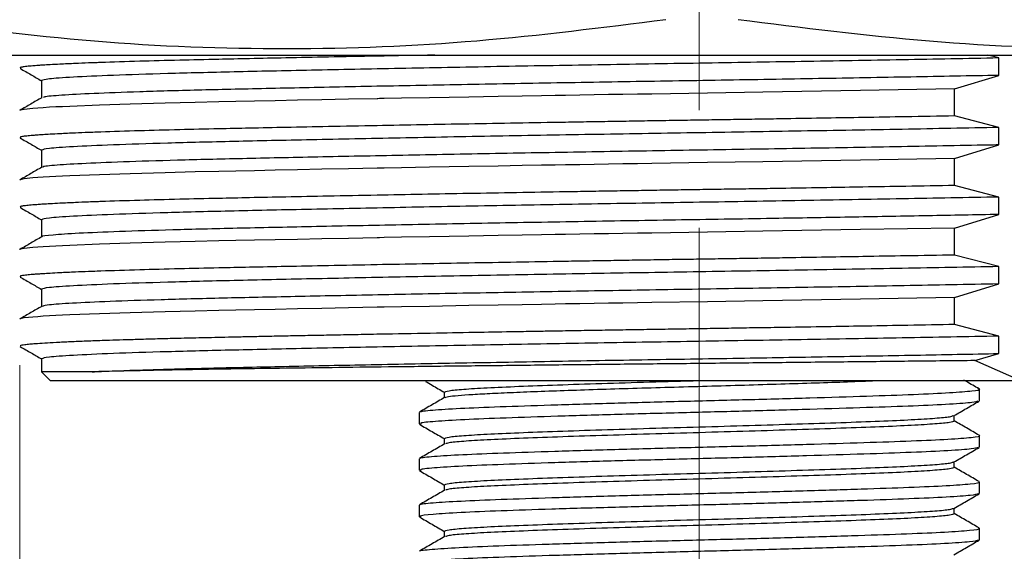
# Model space of a CAD drawing. Header units: millimetres. Extents: x 15 to 415, y 5 to 292.
# Tile 6 of 32: x 72 to 94, y 108 to 120. Entities that reach past the tile are written whole.
import ezdxf

# ---------------------------------------------------------------- set-up
doc = ezdxf.new("R2010")
doc.units = ezdxf.units.MM
doc.linetypes.add('CENTERX2', pattern=[20.32, 12.7, -2.54, 2.54, -2.54])
doc.styles.add('SLDTEXTSTYLE0', font='TXT', dxfattribs={"width": 0.75})
doc.styles.add('SLDTEXTSTYLE2', font='TXT', dxfattribs={"width": 0.694444})
doc.dimstyles.new('SLDDIMSTYLE0', dxfattribs={"dimtxt": 2.645833, "dimasz": 3.302, "dimexe": 0, "dimexo": 0.0625, "dimgap": 0.661458, "dimtad": 0, "dimtih": 1, "dimtoh": 1, "dimrnd": 1e-09, "dimzin": 4, "dimdsep": 46, "dimtxsty": 'SLDTEXTSTYLE0', "dimsah": 1, "dimcen": 0.09, "dimadec": 0, "dimazin": 1, "dimtfac": 1, "dimtmove": 0, "dimatfit": 0, "dimfxl": 1, "dimfrac": 2, "dimtolj": 1, "dimtzin": 12, "dimarcsym": 0})
doc.dimstyles.new('SLDDIMSTYLE1', dxfattribs={"dimtxt": 2.645833, "dimasz": 3.302, "dimexe": 0, "dimexo": 0.0625, "dimgap": 0.661458, "dimtad": 0, "dimtih": 1, "dimtoh": 1, "dimrnd": 1e-09, "dimzin": 4, "dimdsep": 46, "dimtxsty": 'SLDTEXTSTYLE0', "dimsah": 1, "dimcen": 0.09, "dimadec": 0, "dimazin": 1, "dimtfac": 1, "dimtofl": 0, "dimtmove": 0, "dimatfit": 3, "dimfxl": 1, "dimfrac": 2, "dimtolj": 1, "dimtzin": 12, "dimarcsym": 0})
doc.dimstyles.new('SLDDIMSTYLE6', dxfattribs={"dimtxt": 2.645833, "dimasz": 3.302, "dimexe": 0, "dimexo": 0.0625, "dimgap": 0.661458, "dimtad": 1, "dimrnd": 1e-09, "dimzin": 12, "dimdsep": 46, "dimtxsty": 'SLDTEXTSTYLE0', "dimsah": 1, "dimcen": 0.09, "dimadec": 0, "dimazin": 3, "dimtfac": 1, "dimtmove": 0, "dimatfit": 0, "dimfxl": 1, "dimfrac": 2, "dimtolj": 1, "dimtzin": 12, "dimarcsym": 0})

# ---------------------------------------------------------------- blocks, each defined once
blk = doc.blocks.new('_D_10')
at = {"color": 7, "linetype": 'Continuous', "lineweight": 0}
for p, q in [((81.859, 165.051), (48.538, 165.051)), ((49.538, 165.051), (49.538, 135.1)), ((49.538, 112.051), (49.538, 130.897)), ((72.009, 112.051), (48.538, 112.051))]:
    blk.add_line(p, q, dxfattribs=at)
at = {"color": 7, "linetype": 'Continuous', "lineweight": 18}
for points in [[(49.538, 165.051), (49.03, 161.749), (50.046, 161.749)], [(49.538, 112.051), (50.046, 115.353), (49.03, 115.353)]]:
    blk.add_solid(points, dxfattribs=at)
at = {"color": 7, "linetype": 'Continuous', "lineweight": 18, "insert": (45.141, 134.307), "char_height": 2.6458, "attachment_point": 1, "style": 'SLDTEXTSTYLE0'}
blk.add_mtext('53.00', dxfattribs=at)
blk = doc.blocks.new('_D_11')
at = {"color": 7, "linetype": 'Continuous', "lineweight": 0}
for p, q in [((72.009, 155.051), (60.39, 155.051)), ((61.39, 155.051), (61.39, 134.847)), ((61.39, 112.051), (61.39, 130.643)), ((72.009, 112.051), (60.39, 112.051))]:
    blk.add_line(p, q, dxfattribs=at)
at = {"color": 7, "linetype": 'Continuous', "lineweight": 18}
for points in [[(61.39, 155.051), (60.882, 151.749), (61.898, 151.749)], [(61.39, 112.051), (61.898, 115.353), (60.882, 115.353)]]:
    blk.add_solid(points, dxfattribs=at)
at = {"color": 7, "linetype": 'Continuous', "lineweight": 18, "insert": (56.993, 134.054), "char_height": 2.6458, "attachment_point": 1, "style": 'SLDTEXTSTYLE0'}
blk.add_mtext('43.00', dxfattribs=at)
blk = doc.blocks.new('_D_12')
at = {"color": 7, "linetype": 'Continuous', "lineweight": 0}
for p, q in [((123.268, 112.051), (123.268, 118.401)), ((100.177, 112.051), (124.268, 112.051)), ((123.268, 112.051), (123.268, 107.973)), ((123.268, 100.551), (123.268, 103.769)), ((93.009, 100.551), (124.268, 100.551)), ((123.268, 100.551), (123.268, 94.201))]:
    blk.add_line(p, q, dxfattribs=at)
at = {"color": 7, "linetype": 'Continuous', "lineweight": 18}
for points in [[(123.268, 112.051), (123.776, 115.353), (122.76, 115.353)], [(123.268, 100.551), (122.76, 97.249), (123.776, 97.249)]]:
    blk.add_solid(points, dxfattribs=at)
at = {"color": 7, "linetype": 'Continuous', "lineweight": 18, "insert": (118.87, 107.179), "char_height": 2.6458, "attachment_point": 1, "style": 'SLDTEXTSTYLE0'}
blk.add_mtext('11.50', dxfattribs=at)
blk = doc.blocks.new('_D_13')
at = {"color": 7, "linetype": 'Continuous', "lineweight": 0}
for p, q in [((72.356, 112.379), (72.356, 89.55)), ((101.192, 111.901), (101.192, 89.55)), ((101.192, 90.55), (72.356, 90.55))]:
    blk.add_line(p, q, dxfattribs=at)
at = {"color": 7, "linetype": 'Continuous', "lineweight": 18}
for points in [[(72.356, 90.55), (75.658, 90.042), (75.658, 91.058)], [(101.192, 90.55), (97.89, 91.058), (97.89, 90.042)]]:
    blk.add_solid(points, dxfattribs=at)
at = {"color": 7, "linetype": 'Continuous', "lineweight": 18, "insert": (78.646, 93.96), "char_height": 2.6458, "attachment_point": 1, "style": 'SLDTEXTSTYLE2'}
blk.add_mtext('M30 x 1.5', dxfattribs=at)

msp = doc.modelspace()

# ---------------------------------------------------------------- linework, layer by layer
at = {"color": 7, "linetype": 'CENTERX2', "lineweight": 18}
msp.add_line((87.009, 216.941), (87.009, 97.413), dxfattribs=at)
at = {"color": 7, "linetype": 'Continuous', "lineweight": 25}
for p, q in [((71.878, 119.071), (104.509, 119.071)), ((93.469, 119.008), (93.231, 119.071)), ((93.469, 118.633), (93.469, 119.008)), ((72.821, 118.52), (72.821, 118.148)), ((92.517, 118.34), (93.469, 118.633)), ((92.517, 117.758), (92.517, 118.34)), ((93.469, 117.508), (92.517, 117.758)), ((93.469, 117.133), (93.469, 117.508)), ((72.821, 117.02), (72.821, 116.648)), ((92.517, 116.84), (93.469, 117.133)), ((92.517, 116.258), (92.517, 116.84)), ((93.469, 116.008), (92.517, 116.258)), ((93.469, 115.633), (93.469, 116.008)), ((92.517, 115.34), (93.469, 115.633)), ((72.821, 115.52), (72.821, 115.148)), ((92.517, 114.758), (92.517, 115.34)), ((93.469, 114.508), (92.517, 114.758)), ((93.469, 114.133), (93.469, 114.508)), ((92.517, 113.84), (93.469, 114.133)), ((72.821, 114.02), (72.821, 113.648)), ((92.517, 113.258), (92.517, 113.84)), ((93.469, 113.008), (92.517, 113.258)), ((93.469, 112.633), (93.469, 113.008)), ((92.951, 112.481), (93.469, 112.633)), ((72.821, 112.52), (72.821, 112.239)), ((93.933, 112.051), (92.951, 112.481)), ((72.819, 112.241), (73.012, 112.049)), ((81.509, 111.801), (81.509, 111.68)), ((93.051, 111.614), (93.051, 111.864)), ((80.968, 111.364), (80.968, 111.114)), ((92.509, 111.176), (92.509, 111.297)), ((93.051, 110.614), (93.051, 110.864)), ((81.509, 110.801), (81.509, 110.68)), ((80.968, 110.364), (80.968, 110.114)), ((92.509, 110.176), (92.509, 110.297)), ((81.509, 109.801), (81.509, 109.68)), ((93.051, 109.614), (93.051, 109.864)), ((80.968, 109.364), (80.968, 109.114)), ((92.509, 109.176), (92.509, 109.297)), ((81.509, 108.801), (81.509, 108.68)), ((93.051, 108.614), (93.051, 108.864)), ((93.03, 108.614), (93.047, 108.608))]:
    msp.add_line(p, q, dxfattribs=at)
at = {"color": 7, "linetype": 'Continuous', "lineweight": 25, "flags": 128}
for points in [[(92.517, 118.34), (90.484, 118.305), (88.378, 118.27), (87.183, 118.251), (85.987, 118.231), (85.674, 118.227), (85.362, 118.222), (85.051, 118.217), (84.741, 118.212), (84.431, 118.207), (84.123, 118.202), (83.902, 118.198), (83.603, 118.193), (83.19, 118.186), (82.668, 118.177), (82.041, 118.166), (81.192, 118.151), (80.587, 118.14), (80.212, 118.133), (80.109, 118.131), (80.077, 118.13), (80.066, 118.13), (80.062, 118.13), (80.061, 118.13), (80.06, 118.13), (80.06, 118.13), (80.06, 118.13), (80.06, 118.13), (80.06, 118.13), (80.06, 118.13), (80.06, 118.13), (79.442, 118.118), (78.87, 118.107), (78.342, 118.096), (77.858, 118.086), (77.415, 118.077), (77.011, 118.069), (76.644, 118.061), (76.139, 118.049), (75.486, 118.033), (74.732, 118.012), (74.069, 117.99), (73.432, 117.965), (73.278, 117.958), (73.13, 117.951), (72.991, 117.944), (72.861, 117.936), (72.743, 117.928), (72.638, 117.92), (72.451, 117.9), (72.361, 117.881), (72.353, 117.876), (72.352, 117.873)], [(92.517, 116.84), (90.484, 116.805), (88.378, 116.77), (87.183, 116.751), (85.987, 116.731), (85.674, 116.727), (85.362, 116.722), (85.051, 116.717), (84.741, 116.712), (84.431, 116.707), (84.123, 116.702), (83.902, 116.698), (83.603, 116.693), (83.19, 116.686), (82.668, 116.677), (82.041, 116.666), (81.192, 116.651), (80.587, 116.64), (80.212, 116.633), (80.109, 116.631), (80.077, 116.63), (80.066, 116.63), (80.062, 116.63), (80.061, 116.63), (80.06, 116.63), (80.06, 116.63), (80.06, 116.63), (80.06, 116.63), (80.06, 116.63), (80.06, 116.63), (80.06, 116.63), (79.442, 116.618), (78.87, 116.607), (78.342, 116.596), (77.858, 116.586), (77.415, 116.577), (77.011, 116.569), (76.644, 116.561), (76.139, 116.549), (75.486, 116.533), (74.732, 116.512), (74.069, 116.49), (73.432, 116.465), (73.278, 116.458), (73.13, 116.451), (72.991, 116.444), (72.861, 116.436), (72.743, 116.428), (72.638, 116.42), (72.451, 116.4), (72.361, 116.381), (72.353, 116.376), (72.352, 116.373)], [(92.517, 115.34), (90.484, 115.305), (88.378, 115.27), (87.183, 115.251), (85.987, 115.231), (85.674, 115.227), (85.362, 115.222), (85.051, 115.217), (84.741, 115.212), (84.431, 115.207), (84.123, 115.202), (83.902, 115.198), (83.603, 115.193), (83.19, 115.186), (82.668, 115.177), (82.041, 115.166), (81.192, 115.151), (80.587, 115.14), (80.212, 115.133), (80.109, 115.131), (80.077, 115.13), (80.066, 115.13), (80.062, 115.13), (80.061, 115.13), (80.06, 115.13), (80.06, 115.13), (80.06, 115.13), (80.06, 115.13), (80.06, 115.13), (80.06, 115.13), (80.06, 115.13), (79.442, 115.118), (78.87, 115.107), (78.342, 115.096), (77.858, 115.086), (77.415, 115.077), (77.011, 115.069), (76.644, 115.061), (76.139, 115.049), (75.486, 115.033), (74.732, 115.012), (74.069, 114.99), (73.432, 114.965), (73.278, 114.958), (73.13, 114.951), (72.991, 114.944), (72.861, 114.936), (72.743, 114.928), (72.638, 114.92), (72.451, 114.9), (72.361, 114.881), (72.353, 114.876), (72.352, 114.873)], [(92.517, 113.84), (90.484, 113.805), (88.378, 113.77), (87.183, 113.751), (85.987, 113.731), (85.674, 113.727), (85.362, 113.722), (85.051, 113.717), (84.741, 113.712), (84.431, 113.707), (84.123, 113.702), (83.902, 113.698), (83.603, 113.693), (83.19, 113.686), (82.668, 113.677), (82.041, 113.666), (81.192, 113.651), (80.587, 113.64), (80.212, 113.633), (80.109, 113.631), (80.077, 113.63), (80.066, 113.63), (80.062, 113.63), (80.061, 113.63), (80.06, 113.63), (80.06, 113.63), (80.06, 113.63), (80.06, 113.63), (80.06, 113.63), (80.06, 113.63), (80.06, 113.63), (79.442, 113.618), (78.87, 113.607), (78.342, 113.596), (77.858, 113.586), (77.415, 113.577), (77.011, 113.569), (76.644, 113.561), (76.139, 113.549), (75.486, 113.533), (74.732, 113.512), (74.069, 113.49), (73.432, 113.465), (73.278, 113.458), (73.13, 113.451), (72.991, 113.444), (72.861, 113.436), (72.743, 113.428), (72.638, 113.42), (72.451, 113.4), (72.361, 113.381), (72.353, 113.376), (72.352, 113.373)]]:
    msp.add_lwpolyline(points, dxfattribs=at)
at = {"color": 7, "linetype": 'Continuous', "lineweight": 25}
for points, knots in [([(86.288, 119.834), (84.931, 119.661), (82.217, 119.315), (78.099, 119.151), (73.957, 119.308), (71.198, 119.659), (69.818, 119.834)], [0, 0, 0, 0, 0.247965, 0.495868, 0.747902, 1, 1, 1, 1]), ([(104.261, 119.834), (102.908, 119.661), (100.203, 119.315), (96.098, 119.151), (91.97, 119.308), (89.22, 119.659), (87.845, 119.834)], [0, 0, 0, 0, 0.247965, 0.495868, 0.747902, 1, 1, 1, 1]), ([(81.304, 119.071), (80.884, 119.063), (80.086, 119.049), (79.03, 119.028), (78.114, 119.01), (77.329, 118.994), (76.558, 118.977), (75.75, 118.959), (74.885, 118.936), (74.357, 118.919), (74.103, 118.91), (74.103, 118.91), (74.103, 118.91), (74.103, 118.91), (74.103, 118.91), (74.103, 118.91), (74.102, 118.91), (74.102, 118.91), (74.101, 118.91), (74.098, 118.91), (74.09, 118.909), (74.064, 118.909), (73.975, 118.905), (73.794, 118.899), (73.516, 118.888), (73.241, 118.875), (73.016, 118.863), (72.865, 118.854), (72.76, 118.847), (72.689, 118.842), (72.625, 118.837), (72.563, 118.832), (72.5, 118.825), (72.449, 118.819), (72.407, 118.813), (72.379, 118.806), (72.351, 118.799), (72.366, 118.795), (72.375, 118.792)], [0, 0, 0, 0, 0.079493, 0.150784, 0.216071, 0.275352, 0.328626, 0.400985, 0.484016, 0.577715, 0.577718, 0.577719, 0.577722, 0.577728, 0.577738, 0.577757, 0.577791, 0.577856, 0.577987, 0.578262, 0.578889, 0.580962, 0.587805, 0.612279, 0.651135, 0.704372, 0.74297, 0.774678, 0.799494, 0.817418, 0.830596, 0.853871, 0.877145, 0.90042, 0.923695, 0.946969, 0.970244, 1, 1, 1, 1]), ([(93.469, 119.008), (92.783, 118.995), (91.416, 118.969), (89.227, 118.931), (87.014, 118.895), (84.798, 118.859), (82.618, 118.821), (80.534, 118.782), (78.625, 118.743), (76.936, 118.707), (75.492, 118.671), (74.317, 118.633), (73.46, 118.594), (72.92, 118.556), (72.854, 118.532), (72.822, 118.52)], [0, 0, 0, 0, 0.077857, 0.155228, 0.231174, 0.307112, 0.38448, 0.462337, 0.539707, 0.615649, 0.691591, 0.768961, 0.846817, 0.924185, 1, 1, 1, 1]), ([(72.362, 118.783), (72.441, 118.737), (72.594, 118.649), (72.747, 118.56), (72.821, 118.517)], [0, 0, 0, 0, 0.512575, 1, 1, 1, 1]), ([(93.469, 118.633), (92.843, 118.621), (91.595, 118.598), (89.571, 118.562), (87.49, 118.527), (85.369, 118.494), (83.27, 118.457), (81.238, 118.42), (79.342, 118.383), (77.639, 118.347), (76.149, 118.314), (74.895, 118.278), (73.901, 118.241), (73.223, 118.204), (72.873, 118.174), (72.867, 118.157), (72.865, 118.151)], [0, 0, 0, 0, 0.072182, 0.144023, 0.218023, 0.291339, 0.366086, 0.441557, 0.516887, 0.591223, 0.664411, 0.738881, 0.814264, 0.889701, 0.964332, 1, 1, 1, 1]), ([(72.827, 118.151), (72.748, 118.106), (72.592, 118.015), (72.435, 117.925), (72.356, 117.879)], [0, 0, 0, 0, 0.499998, 1, 1, 1, 1]), ([(92.517, 117.758), (92.167, 117.752), (91.519, 117.74), (90.593, 117.725), (89.728, 117.71), (88.993, 117.698), (88.343, 117.687), (87.813, 117.679), (87.283, 117.671), (86.754, 117.663), (86.224, 117.655), (85.695, 117.646), (85.169, 117.637), (84.644, 117.629), (83.586, 117.611), (82.019, 117.584), (80.322, 117.553), (79.029, 117.528), (78.114, 117.51), (77.329, 117.494), (76.558, 117.477), (75.75, 117.459), (74.885, 117.436), (74.357, 117.419), (74.103, 117.41), (74.103, 117.41), (74.103, 117.41), (74.103, 117.41), (74.103, 117.41), (74.103, 117.41), (74.102, 117.41), (74.102, 117.41), (74.101, 117.41), (74.098, 117.41), (74.09, 117.409), (74.064, 117.409), (73.975, 117.405), (73.794, 117.399), (73.516, 117.388), (73.241, 117.375), (73.016, 117.363), (72.865, 117.354), (72.76, 117.347), (72.689, 117.342), (72.625, 117.337), (72.563, 117.332), (72.5, 117.325), (72.449, 117.319), (72.407, 117.313), (72.379, 117.306), (72.351, 117.299), (72.366, 117.295), (72.375, 117.292)], [0, 0, 0, 0, 0.039101, 0.072591, 0.100469, 0.131758, 0.150419, 0.168903, 0.187387, 0.20587, 0.224354, 0.242838, 0.261321, 0.279805, 0.298289, 0.373854, 0.449418, 0.49206, 0.531109, 0.566567, 0.598432, 0.641712, 0.691375, 0.747419, 0.747421, 0.747422, 0.747424, 0.747427, 0.747433, 0.747444, 0.747465, 0.747504, 0.747582, 0.747746, 0.748121, 0.749361, 0.753454, 0.768093, 0.791334, 0.823176, 0.846263, 0.865228, 0.880072, 0.890793, 0.898675, 0.912596, 0.926517, 0.940438, 0.95436, 0.968281, 0.982202, 1, 1, 1, 1]), ([(93.469, 117.508), (92.783, 117.495), (91.416, 117.469), (89.227, 117.431), (87.014, 117.395), (84.798, 117.359), (82.618, 117.321), (80.534, 117.282), (78.625, 117.243), (76.936, 117.207), (75.492, 117.171), (74.317, 117.133), (73.46, 117.094), (72.92, 117.056), (72.854, 117.032), (72.822, 117.02)], [0, 0, 0, 0, 0.0778569, 0.1552283, 0.2311737, 0.3071124, 0.3844803, 0.4623372, 0.5397068, 0.6156489, 0.6915909, 0.7689606, 0.8468175, 0.9241854, 1, 1, 1, 1]), ([(72.362, 117.283), (72.441, 117.237), (72.594, 117.149), (72.747, 117.06), (72.821, 117.017)], [0, 0, 0, 0, 0.512575, 1, 1, 1, 1]), ([(93.469, 117.133), (93.395, 117.132), (92.678, 117.118), (91.261, 117.092), (89.174, 117.055), (87.056, 117.021), (84.937, 116.986), (82.847, 116.95), (80.838, 116.912), (78.978, 116.876), (77.316, 116.84), (75.873, 116.807), (74.67, 116.77), (73.733, 116.733), (73.126, 116.696), (72.838, 116.669), (72.854, 116.654), (72.858, 116.651)], [0, 0, 0, 0, 0.008744, 0.084262, 0.159269, 0.232932, 0.306519, 0.381484, 0.456998, 0.532194, 0.606228, 0.679526, 0.754252, 0.829718, 0.905061, 0.979425, 1, 1, 1, 1]), ([(72.827, 116.651), (72.748, 116.606), (72.592, 116.515), (72.435, 116.425), (72.356, 116.379)], [0, 0, 0, 0, 0.499998, 1, 1, 1, 1]), ([(92.517, 116.258), (92.167, 116.252), (91.519, 116.24), (90.593, 116.225), (89.728, 116.21), (88.993, 116.198), (88.343, 116.187), (87.813, 116.179), (87.283, 116.171), (86.754, 116.163), (86.224, 116.155), (85.695, 116.146), (85.169, 116.137), (84.644, 116.129), (83.586, 116.111), (82.019, 116.084), (80.322, 116.053), (79.029, 116.028), (78.114, 116.01), (77.329, 115.994), (76.558, 115.977), (75.75, 115.959), (74.885, 115.936), (74.357, 115.919), (74.103, 115.91), (74.103, 115.91), (74.103, 115.91), (74.103, 115.91), (74.103, 115.91), (74.103, 115.91), (74.102, 115.91), (74.102, 115.91), (74.101, 115.91), (74.098, 115.91), (74.09, 115.909), (74.064, 115.909), (73.975, 115.905), (73.794, 115.899), (73.516, 115.888), (73.241, 115.875), (73.016, 115.863), (72.865, 115.854), (72.76, 115.847), (72.689, 115.842), (72.625, 115.837), (72.563, 115.832), (72.5, 115.825), (72.449, 115.819), (72.407, 115.813), (72.379, 115.806), (72.351, 115.799), (72.366, 115.795), (72.375, 115.792)], [0, 0, 0, 0, 0.039101, 0.072591, 0.100469, 0.131758, 0.150419, 0.168903, 0.187387, 0.20587, 0.224354, 0.242838, 0.261321, 0.279805, 0.298289, 0.373854, 0.449418, 0.49206, 0.531109, 0.566567, 0.598432, 0.641712, 0.691375, 0.747419, 0.747421, 0.747422, 0.747424, 0.747427, 0.747433, 0.747444, 0.747465, 0.747504, 0.747582, 0.747746, 0.748121, 0.749361, 0.753454, 0.768093, 0.791334, 0.823176, 0.846263, 0.865228, 0.880072, 0.890793, 0.898675, 0.912596, 0.926517, 0.940438, 0.95436, 0.968281, 0.982202, 1, 1, 1, 1]), ([(93.469, 116.008), (92.783, 115.995), (91.416, 115.969), (89.227, 115.931), (87.014, 115.895), (84.798, 115.859), (82.618, 115.821), (80.534, 115.782), (78.625, 115.743), (76.936, 115.707), (75.492, 115.671), (74.317, 115.633), (73.46, 115.594), (72.92, 115.556), (72.854, 115.532), (72.822, 115.52)], [0, 0, 0, 0, 0.0778569, 0.1552283, 0.2311737, 0.3071124, 0.3844803, 0.4623372, 0.5397068, 0.6156489, 0.6915909, 0.7689606, 0.8468175, 0.9241854, 1, 1, 1, 1]), ([(72.362, 115.783), (72.441, 115.737), (72.594, 115.649), (72.747, 115.56), (72.821, 115.517)], [0, 0, 0, 0, 0.512575, 1, 1, 1, 1]), ([(93.469, 115.633), (92.965, 115.624), (91.957, 115.604), (90.359, 115.576), (88.581, 115.545), (86.622, 115.514), (84.507, 115.479), (82.428, 115.442), (80.443, 115.405), (78.621, 115.368), (77.003, 115.334), (75.606, 115.299), (74.457, 115.263), (73.577, 115.226), (73.043, 115.189), (72.806, 115.164), (72.836, 115.152), (72.838, 115.151)], [0, 0, 0, 0, 0.0584321, 0.1167349, 0.1745107, 0.2478702, 0.3217983, 0.3969415, 0.4724578, 0.5474799, 0.6211738, 0.6947243, 0.769666, 0.8451741, 0.9203818, 0.9944427, 1, 1, 1, 1]), ([(72.827, 115.151), (72.748, 115.106), (72.592, 115.015), (72.435, 114.925), (72.356, 114.879)], [0, 0, 0, 0, 0.499998, 1, 1, 1, 1]), ([(92.517, 114.758), (92.167, 114.752), (91.519, 114.74), (90.593, 114.725), (89.728, 114.71), (88.993, 114.698), (88.343, 114.687), (87.813, 114.679), (87.283, 114.671), (86.754, 114.663), (86.224, 114.655), (85.695, 114.646), (85.169, 114.637), (84.644, 114.629), (83.586, 114.611), (82.019, 114.584), (80.322, 114.553), (79.029, 114.528), (78.114, 114.51), (77.329, 114.494), (76.558, 114.477), (75.75, 114.459), (74.885, 114.436), (74.357, 114.419), (74.103, 114.41), (74.103, 114.41), (74.103, 114.41), (74.103, 114.41), (74.103, 114.41), (74.103, 114.41), (74.102, 114.41), (74.102, 114.41), (74.101, 114.41), (74.098, 114.41), (74.09, 114.409), (74.064, 114.409), (73.975, 114.405), (73.794, 114.399), (73.516, 114.388), (73.241, 114.375), (73.016, 114.363), (72.865, 114.354), (72.76, 114.347), (72.689, 114.342), (72.625, 114.337), (72.563, 114.332), (72.5, 114.325), (72.449, 114.319), (72.407, 114.313), (72.379, 114.306), (72.351, 114.299), (72.366, 114.295), (72.375, 114.292)], [0, 0, 0, 0, 0.0391009, 0.0725908, 0.1004686, 0.1317585, 0.1504195, 0.168903, 0.1873866, 0.2058702, 0.2243539, 0.2428377, 0.2613215, 0.2798053, 0.2982892, 0.3738538, 0.4494184, 0.4920598, 0.5311095, 0.5665671, 0.5984321, 0.6417119, 0.691375, 0.7474194, 0.7474207, 0.7474218, 0.7474236, 0.747427, 0.747433, 0.7474441, 0.7474646, 0.7475038, 0.7475817, 0.7477463, 0.7481215, 0.7493613, 0.7534542, 0.7680927, 0.7913339, 0.8231762, 0.846263, 0.8652282, 0.8800715, 0.8907926, 0.8986748, 0.912596, 0.9265171, 0.9404383, 0.9543595, 0.9682807, 0.9822019, 1, 1, 1, 1]), ([(93.469, 114.508), (92.783, 114.495), (91.416, 114.469), (89.227, 114.431), (87.014, 114.395), (84.798, 114.359), (82.618, 114.321), (80.534, 114.282), (78.625, 114.243), (76.936, 114.207), (75.492, 114.171), (74.317, 114.133), (73.46, 114.094), (72.92, 114.056), (72.854, 114.032), (72.822, 114.02)], [0, 0, 0, 0, 0.077857, 0.155228, 0.231174, 0.307112, 0.38448, 0.462337, 0.539707, 0.615649, 0.691591, 0.768961, 0.846817, 0.924185, 1, 1, 1, 1]), ([(72.362, 114.283), (72.441, 114.237), (72.594, 114.149), (72.747, 114.06), (72.821, 114.017)], [0, 0, 0, 0, 0.512575, 1, 1, 1, 1]), ([(93.469, 114.133), (93.129, 114.127), (92.141, 114.108), (90.413, 114.077), (88.311, 114.041), (86.189, 114.007), (84.078, 113.971), (82.012, 113.934), (80.056, 113.897), (78.274, 113.861), (76.699, 113.827), (75.351, 113.792), (74.252, 113.755), (73.448, 113.718), (72.949, 113.683), (72.877, 113.661), (72.844, 113.651)], [0, 0, 0, 0, 0.039636, 0.115043, 0.189591, 0.262794, 0.337033, 0.412319, 0.487802, 0.562616, 0.635996, 0.709888, 0.785012, 0.860527, 0.935565, 1, 1, 1, 1]), ([(72.827, 113.651), (72.748, 113.606), (72.592, 113.515), (72.435, 113.425), (72.356, 113.379)], [0, 0, 0, 0, 0.499998, 1, 1, 1, 1]), ([(92.517, 113.258), (92.182, 113.252), (91.559, 113.241), (90.666, 113.226), (89.821, 113.211), (89.084, 113.199), (88.429, 113.189), (87.896, 113.181), (87.376, 113.172), (86.856, 113.164), (86.335, 113.156), (85.816, 113.148), (85.298, 113.139), (84.782, 113.131), (84.44, 113.125), (84.27, 113.122), (84.269, 113.122), (84.269, 113.122), (84.268, 113.122), (84.267, 113.122), (84.264, 113.122), (84.259, 113.122), (84.249, 113.122), (84.228, 113.122), (84.185, 113.121), (84.061, 113.119), (83.829, 113.115), (83.469, 113.109), (82.936, 113.1), (82.209, 113.087), (81.274, 113.07), (80.424, 113.055), (79.721, 113.041), (79.212, 113.032), (78.738, 113.022), (78.299, 113.014), (77.892, 113.005), (77.517, 112.998), (77.172, 112.99), (76.757, 112.981), (76.285, 112.971), (75.777, 112.959), (75.327, 112.947), (74.933, 112.936), (74.588, 112.926), (74.236, 112.915), (73.877, 112.902), (73.519, 112.888), (73.207, 112.873), (72.942, 112.859), (72.778, 112.849), (72.679, 112.841), (72.624, 112.837), (72.567, 112.832), (72.51, 112.826), (72.425, 112.816), (72.351, 112.804), (72.364, 112.795), (72.368, 112.792)], [0, 0, 0, 0, 0.037448, 0.069773, 0.096974, 0.128164, 0.147822, 0.165973, 0.184123, 0.202274, 0.220425, 0.238576, 0.256727, 0.274878, 0.293029, 0.293039, 0.293047, 0.293062, 0.293089, 0.293136, 0.293224, 0.293385, 0.29369, 0.294292, 0.295545, 0.298355, 0.307465, 0.32036, 0.337039, 0.365161, 0.400009, 0.44158, 0.463216, 0.483911, 0.503666, 0.52248, 0.540353, 0.557285, 0.573275, 0.588326, 0.616764, 0.643563, 0.668723, 0.692242, 0.714123, 0.734363, 0.764098, 0.793832, 0.823567, 0.853301, 0.883035, 0.891006, 0.90044, 0.911337, 0.923698, 0.937522, 0.978474, 1, 1, 1, 1]), ([(93.469, 113.008), (92.783, 112.995), (91.416, 112.969), (89.227, 112.931), (87.014, 112.895), (84.798, 112.859), (82.618, 112.821), (80.534, 112.782), (78.625, 112.743), (76.936, 112.707), (75.492, 112.671), (74.317, 112.633), (73.46, 112.594), (72.92, 112.556), (72.854, 112.532), (72.822, 112.52)], [0, 0, 0, 0, 0.077857, 0.155228, 0.231174, 0.307112, 0.38448, 0.462337, 0.539707, 0.615649, 0.691591, 0.768961, 0.846817, 0.924185, 1, 1, 1, 1]), ([(72.362, 112.783), (72.441, 112.737), (72.594, 112.649), (72.747, 112.56), (72.821, 112.517)], [0, 0, 0, 0, 0.512575, 1, 1, 1, 1]), ([(73.915, 112.239), (73.98, 112.242), (74.328, 112.257), (75.107, 112.285), (76.404, 112.32), (77.935, 112.354), (79.675, 112.39), (81.601, 112.427), (83.65, 112.464), (85.755, 112.5), (87.813, 112.532), (89.792, 112.566), (91.686, 112.599), (92.874, 112.622), (93.469, 112.633)], [0, 0, 0, 0, 0.021204, 0.11325, 0.203994, 0.293517, 0.384706, 0.476925, 0.569121, 0.660245, 0.749748, 0.832306, 0.915984, 1, 1, 1, 1]), ([(92.951, 112.481), (92.505, 112.476), (91.614, 112.466), (90.218, 112.451), (88.797, 112.436), (87.36, 112.421), (85.923, 112.406), (84.5, 112.391), (83.104, 112.375), (81.751, 112.36), (80.453, 112.345), (79.224, 112.33), (78.074, 112.315), (77.016, 112.3), (76.06, 112.285), (75.218, 112.269), (74.485, 112.254), (74.105, 112.244), (73.915, 112.239)], [0, 0, 0, 0, 0.0629959, 0.1259257, 0.1887894, 0.251587, 0.3143184, 0.3769837, 0.4395829, 0.5021159, 0.5645829, 0.6269837, 0.6893184, 0.751587, 0.8137894, 0.8759257, 0.9379959, 1, 1, 1, 1]), ([(81.102, 112.033), (81.149, 112.005), (81.285, 111.927), (81.421, 111.848), (81.509, 111.797)], [0, 0, 0, 0, 0.349977, 1, 1, 1, 1]), ([(81.528, 111.683), (81.537, 111.689), (81.559, 111.702), (81.73, 111.723), (82.019, 111.746), (82.42, 111.77), (82.919, 111.793), (83.508, 111.817), (84.172, 111.84), (84.897, 111.864), (85.668, 111.887), (86.468, 111.91), (87.28, 111.934), (88.086, 111.957), (88.869, 111.981), (89.61, 112.004), (90.301, 112.028), (90.699, 112.043), (90.898, 112.051)], [0, 0, 0, 0, 0.0436322, 0.10739, 0.1711479, 0.2349057, 0.2986636, 0.3624214, 0.4261793, 0.4899372, 0.553695, 0.6174529, 0.6812107, 0.7449686, 0.8087264, 0.8724843, 0.9362421, 1, 1, 1, 1]), ([(93.044, 111.871), (92.954, 111.923), (92.844, 111.986), (92.734, 112.05), (92.715, 112.061)], [0, 0, 0, 0, 0.82238, 1, 1, 1, 1]), ([(81.006, 111.37), (81.002, 111.373), (80.985, 111.389), (81.284, 111.418), (81.896, 111.456), (82.807, 111.492), (83.937, 111.529), (85.241, 111.567), (86.637, 111.605), (88.05, 111.64), (89.412, 111.678), (90.642, 111.716), (91.672, 111.751), (92.459, 111.789), (92.924, 111.828), (93.105, 111.854), (93.031, 111.868), (93.018, 111.871)], [0, 0, 0, 0, 0.021043, 0.095516, 0.170422, 0.243766, 0.317571, 0.392558, 0.466682, 0.539789, 0.614575, 0.689253, 0.762268, 0.836577, 0.911535, 0.985102, 1, 1, 1, 1]), ([(81.515, 111.683), (81.425, 111.631), (81.244, 111.527), (81.064, 111.422), (80.974, 111.37)], [0, 0, 0, 0, 0.499981, 1, 1, 1, 1]), ([(93.019, 111.606), (92.992, 111.597), (92.93, 111.575), (92.449, 111.539), (91.674, 111.501), (90.641, 111.466), (89.412, 111.428), (88.05, 111.39), (86.637, 111.355), (85.241, 111.317), (83.938, 111.279), (82.807, 111.242), (81.897, 111.206), (81.28, 111.168), (80.973, 111.137), (81, 111.119), (81.008, 111.114)], [0, 0, 0, 0, 0.059844, 0.136028, 0.211553, 0.285763, 0.361663, 0.437672, 0.511976, 0.587312, 0.663526, 0.738538, 0.813082, 0.889214, 0.964906, 1, 1, 1, 1]), ([(92.503, 111.293), (92.593, 111.346), (92.773, 111.45), (92.954, 111.554), (93.044, 111.607)], [0, 0, 0, 0, 0.499982, 1, 1, 1, 1]), ([(81.509, 110.801), (81.53, 110.811), (81.571, 110.832), (81.898, 110.864), (82.406, 110.895), (83.095, 110.926), (83.934, 110.957), (84.891, 110.989), (85.929, 111.02), (87.009, 111.051), (88.089, 111.082), (89.128, 111.114), (90.085, 111.145), (90.923, 111.176), (91.613, 111.207), (92.119, 111.239), (92.427, 111.267), (92.466, 111.285), (92.483, 111.293)], [0, 0, 0, 0, 0.063507, 0.127014, 0.190521, 0.254027, 0.317534, 0.381041, 0.444548, 0.508055, 0.571562, 0.635069, 0.698575, 0.762082, 0.825589, 0.889096, 0.952603, 1, 1, 1, 1]), ([(80.975, 111.107), (81.065, 111.054), (81.243, 110.951), (81.421, 110.848), (81.509, 110.797)], [0, 0, 0, 0, 0.506563, 1, 1, 1, 1]), ([(92.509, 111.176), (92.489, 111.166), (92.448, 111.145), (92.121, 111.114), (91.613, 111.082), (90.923, 111.051), (90.085, 111.02), (89.128, 110.989), (88.089, 110.957), (87.009, 110.926), (85.929, 110.895), (84.891, 110.864), (83.934, 110.832), (83.096, 110.801), (82.406, 110.77), (81.9, 110.739), (81.592, 110.71), (81.553, 110.692), (81.536, 110.684)], [0, 0, 0, 0, 0.063515, 0.127031, 0.190546, 0.254061, 0.317577, 0.381092, 0.444607, 0.508123, 0.571638, 0.635153, 0.698669, 0.762184, 0.825699, 0.889215, 0.95273, 1, 1, 1, 1]), ([(93.045, 110.87), (92.954, 110.922), (92.776, 111.026), (92.598, 111.129), (92.509, 111.18)], [0, 0, 0, 0, 0.506047, 1, 1, 1, 1]), ([(81.002, 110.371), (80.998, 110.373), (80.977, 110.388), (81.261, 110.416), (81.855, 110.454), (82.753, 110.49), (83.873, 110.527), (85.17, 110.565), (86.562, 110.603), (87.977, 110.638), (89.343, 110.676), (90.582, 110.714), (91.623, 110.749), (92.427, 110.787), (92.901, 110.825), (93.099, 110.85), (93.045, 110.863), (93.043, 110.864)], [0, 0, 0, 0, 0.016202, 0.091819, 0.167986, 0.242643, 0.317543, 0.393751, 0.469191, 0.543447, 0.619411, 0.695375, 0.769631, 0.845071, 0.921279, 0.996179, 1, 1, 1, 1]), ([(81.516, 110.684), (81.426, 110.632), (81.246, 110.527), (81.065, 110.423), (80.975, 110.371)], [0, 0, 0, 0, 0.499982, 1, 1, 1, 1]), ([(93.026, 110.607), (92.992, 110.596), (92.92, 110.574), (92.415, 110.537), (91.626, 110.499), (90.581, 110.464), (89.343, 110.426), (87.976, 110.388), (86.562, 110.353), (85.17, 110.315), (83.873, 110.277), (82.753, 110.24), (81.856, 110.204), (81.256, 110.166), (80.966, 110.135), (80.998, 110.118), (81.007, 110.114)], [0, 0, 0, 0, 0.064464, 0.140616, 0.215999, 0.2902, 0.366107, 0.442015, 0.516216, 0.591599, 0.667751, 0.742595, 0.817197, 0.893307, 0.968869, 1, 1, 1, 1]), ([(92.503, 110.294), (92.593, 110.346), (92.774, 110.45), (92.955, 110.555), (93.045, 110.607)], [0, 0, 0, 0, 0.499981, 1, 1, 1, 1]), ([(81.509, 109.801), (81.53, 109.811), (81.571, 109.832), (81.898, 109.864), (82.406, 109.895), (83.095, 109.926), (83.934, 109.957), (84.891, 109.989), (85.929, 110.02), (87.009, 110.051), (88.089, 110.082), (89.128, 110.114), (90.085, 110.145), (90.923, 110.176), (91.613, 110.207), (92.119, 110.239), (92.427, 110.267), (92.467, 110.286), (92.484, 110.293)], [0, 0, 0, 0, 0.063469, 0.126939, 0.190408, 0.253878, 0.317347, 0.380817, 0.444286, 0.507755, 0.571225, 0.634694, 0.698164, 0.761633, 0.825102, 0.888572, 0.952041, 1, 1, 1, 1]), ([(80.974, 110.107), (81.064, 110.055), (81.243, 109.952), (81.421, 109.848), (81.509, 109.797)], [0, 0, 0, 0, 0.505682, 1, 1, 1, 1]), ([(92.509, 110.176), (92.489, 110.166), (92.448, 110.145), (92.121, 110.114), (91.613, 110.082), (90.923, 110.051), (90.085, 110.02), (89.128, 109.989), (88.089, 109.957), (87.009, 109.926), (85.929, 109.895), (84.891, 109.864), (83.934, 109.832), (83.096, 109.801), (82.406, 109.77), (81.9, 109.739), (81.593, 109.71), (81.554, 109.692), (81.537, 109.684)], [0, 0, 0, 0, 0.063536, 0.127072, 0.190609, 0.254145, 0.317681, 0.381217, 0.444753, 0.50829, 0.571826, 0.635362, 0.698898, 0.762435, 0.825971, 0.889507, 0.953043, 1, 1, 1, 1]), ([(93.045, 109.87), (92.955, 109.922), (92.776, 110.026), (92.598, 110.129), (92.509, 110.18)], [0, 0, 0, 0, 0.505834, 1, 1, 1, 1]), ([(80.996, 109.371), (80.993, 109.373), (80.969, 109.387), (81.239, 109.414), (81.815, 109.452), (82.701, 109.489), (83.809, 109.525), (85.098, 109.563), (86.488, 109.601), (87.903, 109.636), (89.273, 109.674), (90.521, 109.712), (91.574, 109.748), (92.391, 109.785), (92.884, 109.823), (93.093, 109.849), (93.041, 109.862), (93.036, 109.864)], [0, 0, 0, 0, 0.012018, 0.08757, 0.163781, 0.238577, 0.313374, 0.389585, 0.465137, 0.539372, 0.615299, 0.691335, 0.765664, 0.841027, 0.917268, 0.992307, 1, 1, 1, 1]), ([(81.517, 109.684), (81.426, 109.632), (81.246, 109.527), (81.065, 109.423), (80.975, 109.371)], [0, 0, 0, 0, 0.499981, 1, 1, 1, 1]), ([(93.03, 109.606), (92.991, 109.595), (92.907, 109.572), (92.381, 109.535), (91.576, 109.498), (90.52, 109.462), (89.273, 109.424), (87.903, 109.386), (86.488, 109.351), (85.098, 109.313), (83.809, 109.275), (82.7, 109.239), (81.817, 109.202), (81.233, 109.164), (80.959, 109.134), (80.995, 109.118), (81.005, 109.114)], [0, 0, 0, 0, 0.067847, 0.144061, 0.219398, 0.293701, 0.369711, 0.445611, 0.519821, 0.595347, 0.671531, 0.746302, 0.821072, 0.897257, 0.972782, 1, 1, 1, 1]), ([(92.502, 109.293), (92.593, 109.346), (92.773, 109.45), (92.954, 109.554), (93.044, 109.607)], [0, 0, 0, 0, 0.499982, 1, 1, 1, 1]), ([(81.509, 108.801), (81.53, 108.811), (81.571, 108.832), (81.898, 108.864), (82.406, 108.895), (83.095, 108.926), (83.934, 108.957), (84.891, 108.989), (85.929, 109.02), (87.009, 109.051), (88.089, 109.082), (89.128, 109.114), (90.085, 109.145), (90.923, 109.176), (91.613, 109.207), (92.119, 109.239), (92.427, 109.267), (92.466, 109.285), (92.483, 109.293)], [0, 0, 0, 0, 0.063508, 0.127017, 0.190525, 0.254034, 0.317542, 0.381051, 0.444559, 0.508068, 0.571576, 0.635085, 0.698593, 0.762102, 0.82561, 0.889118, 0.952627, 1, 1, 1, 1]), ([(92.509, 109.176), (92.489, 109.166), (92.448, 109.145), (92.121, 109.114), (91.613, 109.082), (90.923, 109.051), (90.085, 109.02), (89.128, 108.989), (88.089, 108.957), (87.009, 108.926), (85.929, 108.895), (84.891, 108.864), (83.934, 108.832), (83.096, 108.801), (82.406, 108.77), (81.9, 108.739), (81.592, 108.71), (81.552, 108.692), (81.535, 108.684)], [0, 0, 0, 0, 0.063476, 0.126952, 0.190428, 0.253904, 0.317379, 0.380855, 0.444331, 0.507807, 0.571283, 0.634759, 0.698235, 0.761711, 0.825186, 0.888662, 0.952138, 1, 1, 1, 1]), ([(93.045, 108.87), (92.955, 108.922), (92.776, 109.025), (92.598, 109.129), (92.509, 109.18)], [0, 0, 0, 0, 0.505598, 1, 1, 1, 1]), ([(80.975, 109.107), (81.065, 109.054), (81.243, 108.951), (81.421, 108.848), (81.509, 108.797)], [0, 0, 0, 0, 0.506551, 1, 1, 1, 1]), ([(80.991, 108.37), (80.988, 108.372), (80.96, 108.385), (81.217, 108.412), (81.776, 108.45), (82.648, 108.487), (83.746, 108.523), (85.027, 108.561), (86.413, 108.599), (87.829, 108.634), (89.203, 108.672), (90.46, 108.71), (91.524, 108.746), (92.355, 108.783), (92.867, 108.821), (93.086, 108.848), (93.036, 108.862), (93.03, 108.864)], [0, 0, 0, 0, 0.009025, 0.084415, 0.160573, 0.235423, 0.310031, 0.386147, 0.461715, 0.535855, 0.611647, 0.687659, 0.761986, 0.837177, 0.913352, 0.988434, 1, 1, 1, 1]), ([(81.516, 108.683), (81.426, 108.631), (81.245, 108.527), (81.064, 108.423), (80.974, 108.37)], [0, 0, 0, 0, 0.499981, 1, 1, 1, 1]), ([(93.04, 108.607), (92.992, 108.595), (92.896, 108.571), (92.345, 108.533), (91.526, 108.496), (90.459, 108.46), (89.203, 108.422), (87.828, 108.384), (86.413, 108.349), (85.027, 108.311), (83.746, 108.273), (82.648, 108.237), (81.777, 108.2), (81.211, 108.162), (80.952, 108.133), (80.993, 108.117), (81.002, 108.113)], [0, 0, 0, 0, 0.072513, 0.148679, 0.22386, 0.298178, 0.37418, 0.449963, 0.524093, 0.599651, 0.675759, 0.750357, 0.825198, 0.901346, 0.976727, 1, 1, 1, 1]), ([(92.503, 108.294), (92.593, 108.346), (92.774, 108.45), (92.955, 108.555), (93.045, 108.607)], [0, 0, 0, 0, 0.499981, 1, 1, 1, 1])]:
    msp.add_open_spline(points, degree=3, knots=knots, dxfattribs=at)
for points in [[(73.915, 112.239), (73.698, 112.239), (73.264, 112.239), (72.895, 112.239), (72.846, 112.239), (72.821, 112.239)], [(73.009, 112.051), (73.032, 112.051), (73.078, 112.051), (73.448, 112.051), (74.031, 112.051), (74.84, 112.051), (75.854, 112.051), (77.058, 112.051), (78.432, 112.051), (79.951, 112.051), (81.591, 112.051), (83.323, 112.051), (85.117, 112.051), (86.943, 112.051), (88.771, 112.051), (90.567, 112.051), (92.311, 112.051), (93.393, 112.051), (93.933, 112.051)], [(81.509, 111.801), (81.53, 111.811), (81.571, 111.832), (81.898, 111.864), (82.406, 111.895), (83.095, 111.926), (83.934, 111.957), (84.891, 111.989), (85.929, 112.02), (86.649, 112.041), (87.009, 112.051)]]:
    msp.add_open_spline(points, degree=3, dxfattribs=at)

# ---------------------------------------------------------------- dimensions: what is measured, and where the dimension line sits
at = {"color": 7, "linetype": 'Continuous', "lineweight": 18}
for base, p1, p2, dimstyle, picture, middle in [((49.538, 165.051), (73.009, 112.051), (82.859, 165.051), 'SLDDIMSTYLE1', '_D_10', (49.538, 132.998)), ((61.39, 112.051), (73.009, 155.051), (73.009, 112.051), 'SLDDIMSTYLE1', '_D_11', (61.39, 132.745)), ((123.268, 100.551), (99.177, 112.051), (92.009, 100.551), 'SLDDIMSTYLE0', '_D_12', (123.268, 105.871))]:
    dim = msp.add_linear_dim(base=base, p1=p1, p2=p2, angle=90, dimstyle=dimstyle, dxfattribs=at)
    dim.commit()
    dim.dimension.update_dxf_attribs({"geometry": picture, "text_midpoint": middle, "dimtype": 160})
dim = msp.add_linear_dim(base=(72.356, 90.55), p1=(101.192, 112.901), p2=(72.356, 113.379), text='M30 x 1.5', dimstyle='SLDDIMSTYLE6', dxfattribs=at)
dim.commit()
dim.dimension.update_dxf_attribs({"geometry": '_D_13', "text_midpoint": (86.488, 90.55), "dimtype": 160})

doc.saveas('drawing.dxf')
